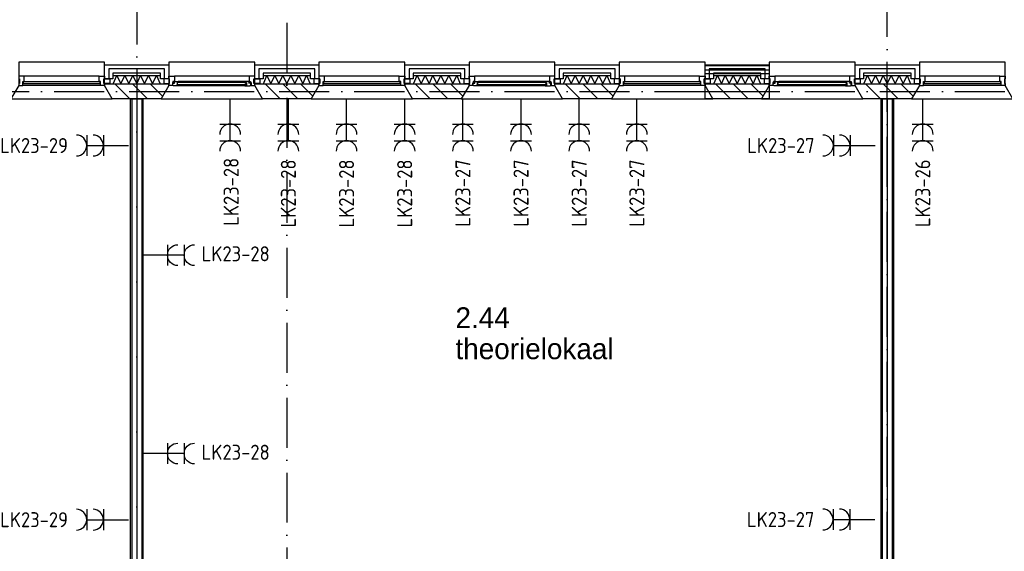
# Model space of a CAD drawing. Header units: millimetres. Extents: x -6587 to 112885, y 244 to 84344.
# Tile 54 of 57: x 64796 to 76602, y 52386 to 58769. Entities that reach past the tile are written whole.
import ezdxf
from ezdxf.enums import TextEntityAlignment as Align

# ---------------------------------------------------------------- set-up
doc = ezdxf.new("R2010")
doc.units = ezdxf.units.MM
doc.header["$LTSCALE"] = 100
doc.linetypes.add('DASHDOT', pattern=[9, 6, -1.5, 0, -1.5])
doc.layers.get('0').update_dxf_attribs({"color": 9, "linetype": 'CONTINUOUS'})
for name, color, linetype in [('AL$7----_STRAMIEN', 1, 'DASHDOT'), ('AL21----_BUITENWAND', 4, 'CONTINUOUS'), ('AL21K---_ISOLATIE', 1, 'CONTINUOUS'), ('AL22----_BINNENWAND', 7, 'CONTINUOUS'), ('AL28----_KONSTRUKTIE', 3, 'CONTINUOUS'), ('AL31----_BUITENKOZ', 7, 'CONTINUOUS'), ('ALL-----_REFLIJNEN', 8, 'CONTINUOUS'), ('ALXA3---_VOLZWART', 14, 'CONTINUOUS'), ('ALXAA---_GEWBETON', 12, 'CONTINUOUS'), ('ALXAB---_PREFABBETON', 1, 'CONTINUOUS'), ('BOUW', 8, 'CONTINUOUS'), ('EB62203-_ATTRIB', 2, 'CONTINUOUS'), ('EL62203-_KRACHT-WCD230', 3, 'CONTINUOUS'), ('LIJN025', 10, 'CONTINUOUS')]:
    doc.layers.add(name, color=color, linetype=linetype)
doc.styles.add('1_8', font='iso', dxfattribs={"width": 0.7, "height": 1.8})
doc.styles.add('BURO-025', font='BUROFONT.shx', dxfattribs={"height": 250})
doc.styles.add('NORATT', font='isocp.shx')

# ---------------------------------------------------------------- blocks, each defined once
blk = doc.blocks.new('ES3W2A')
for p, q in [((1.25, 2), (-1.25, 2)), ((0, 2), (0, -3)), ((1.25, 0), (-1.25, 0))]:
    blk.add_line(p, q)
for centre in [(0, 3.25), (0, 1.25)]:
    blk.add_arc(centre, 1.25, 180, 0)
at = {"color": 0, "style": 'NORATT'}
for tag, flags, p in [('VERMOGEN', 9, (-2.5, 5)), ('GROEP', 8, (0, 5)), ('SCHAK', 8, (2.5, 5)), ('GELIJK', 9, (5, 5)), ('KAST', 9, (7, 5)), ('TAL', 8, (2.5, 5))]:
    blk.add_attdef(tag, text='', height=1.8, rotation=90, dxfattribs=dict(at, flags=flags)).set_placement(p, align=Align.MIDDLE_CENTER)
at = {"color": 0, "style": 'NORATT', "flags": 8}
blk.add_attdef('DOEL', text='', height=1.8, rotation=90, dxfattribs=at).set_placement((-2.5, 5), align=Align.MIDDLE_LEFT)
at = {"color": 0, "style": 'NORATT', "flags": 9}
blk.add_attdef('M_CODE', text='', height=1.8, dxfattribs=at).set_placement((0, 0), align=Align.MIDDLE_CENTER)
blk = doc.blocks.new('A$Cb38f1ce1')
at = {"layer": 'AL$7----_STRAMIEN', "color": 1}
blk.add_line((71948, 32232), (71948, 70113), dxfattribs=at)
for points in [[(62948, 63345), (62948, 32791)], [(64748, 60305), (64748, 32791)], [(750, 51380), (86348, 51380)]]:
    blk.add_lwpolyline(points, dxfattribs=at)
at = {"layer": 'AL21----_BUITENWAND', "color": 8}
for p, q in [((62563, 51531), (62563, 51700)), ((62563, 51700), (63333, 51700)), ((63233, 51600), (62663, 51600)), ((62663, 51600), (62663, 51531)), ((63233, 51531), (63233, 51600)), ((63333, 51700), (63333, 51531)), ((64363, 51531), (64363, 51700)), ((64363, 51700), (65133, 51700)), ((65033, 51600), (64463, 51600)), ((64463, 51600), (64463, 51531)), ((65033, 51531), (65033, 51600)), ((65133, 51700), (65133, 51531)), ((66163, 51531), (66163, 51700)), ((66163, 51700), (66933, 51700)), ((66833, 51600), (66263, 51600)), ((66263, 51600), (66263, 51531)), ((66833, 51531), (66833, 51600)), ((66933, 51700), (66933, 51531)), ((67963, 51531), (67963, 51700)), ((67963, 51700), (68733, 51700)), ((68633, 51600), (68063, 51600)), ((68063, 51600), (68063, 51531)), ((68633, 51531), (68633, 51600)), ((68733, 51700), (68733, 51531)), ((69763, 51531), (69763, 51700)), ((69763, 51700), (70533, 51700)), ((69763, 51690), (70533, 51690)), ((69763, 51590), (69763, 51690)), ((70433, 51600), (69863, 51600)), ((69863, 51600), (69863, 51531)), ((70433, 51531), (70433, 51600)), ((70533, 51700), (70533, 51531)), ((70533, 51690), (70533, 51590)), ((71563, 51531), (71563, 51700)), ((71563, 51700), (72333, 51700)), ((72233, 51600), (71663, 51600)), ((71663, 51600), (71663, 51531)), ((72233, 51531), (72233, 51600)), ((72333, 51700), (72333, 51531)), ((62663, 51531), (62563, 51531)), ((63333, 51531), (63233, 51531)), ((64463, 51531), (64363, 51531)), ((65133, 51531), (65033, 51531)), ((66263, 51531), (66163, 51531)), ((66933, 51531), (66833, 51531)), ((68063, 51531), (67963, 51531)), ((68733, 51531), (68633, 51531)), ((70533, 51590), (69763, 51590)), ((69863, 51531), (69763, 51531)), ((70533, 51531), (70433, 51531)), ((71663, 51531), (71563, 51531)), ((72333, 51531), (72233, 51531))]:
    blk.add_line(p, q, dxfattribs=at)
at = {"layer": 'AL21K---_ISOLATIE', "color": 8, "linetype": 'Continuous'}
for p, q in [((62663, 51570), (63233, 51570)), ((62667, 51470), (62710, 51570)), ((62710, 51570), (62758, 51470)), ((62758, 51470), (62805, 51570)), ((62805, 51570), (62853, 51470)), ((62853, 51470), (62900, 51570)), ((62900, 51570), (62948, 51470)), ((62948, 51470), (62995, 51570)), ((62995, 51570), (63043, 51470)), ((63043, 51470), (63090, 51570)), ((63090, 51570), (63138, 51470)), ((63138, 51470), (63185, 51570)), ((63185, 51570), (63228, 51470)), ((64463, 51570), (65033, 51570)), ((64467, 51470), (64510, 51570)), ((64510, 51570), (64558, 51470)), ((64558, 51470), (64605, 51570)), ((64605, 51570), (64653, 51470)), ((64653, 51470), (64700, 51570)), ((64700, 51570), (64748, 51470)), ((64748, 51470), (64795, 51570)), ((64795, 51570), (64843, 51470)), ((64843, 51470), (64890, 51570)), ((64890, 51570), (64938, 51470)), ((64938, 51470), (64985, 51570)), ((64985, 51570), (65028, 51470)), ((66263, 51570), (66833, 51570)), ((66267, 51470), (66310, 51570)), ((66310, 51570), (66358, 51470)), ((66358, 51470), (66405, 51570)), ((66405, 51570), (66453, 51470)), ((66453, 51470), (66500, 51570)), ((66500, 51570), (66548, 51470)), ((66548, 51470), (66595, 51570)), ((66595, 51570), (66643, 51470)), ((66643, 51470), (66690, 51570)), ((66690, 51570), (66738, 51470)), ((66738, 51470), (66785, 51570)), ((66785, 51570), (66828, 51470)), ((68063, 51570), (68633, 51570)), ((68067, 51470), (68110, 51570)), ((68110, 51570), (68158, 51470)), ((68158, 51470), (68205, 51570)), ((68205, 51570), (68253, 51470)), ((68253, 51470), (68300, 51570)), ((68300, 51570), (68348, 51470)), ((68348, 51470), (68395, 51570)), ((68395, 51570), (68443, 51470)), ((68443, 51470), (68490, 51570)), ((68490, 51570), (68538, 51470)), ((68538, 51470), (68585, 51570)), ((68585, 51570), (68628, 51470)), ((69863, 51570), (70433, 51570)), ((69867, 51470), (69910, 51570)), ((69910, 51570), (69958, 51470)), ((69958, 51470), (70005, 51570)), ((70005, 51570), (70053, 51470)), ((70053, 51470), (70100, 51570)), ((70100, 51570), (70148, 51470)), ((70148, 51470), (70195, 51570)), ((70195, 51570), (70243, 51470)), ((70243, 51470), (70290, 51570)), ((70290, 51570), (70338, 51470)), ((70338, 51470), (70385, 51570)), ((70385, 51570), (70428, 51470)), ((71663, 51570), (72233, 51570)), ((71667, 51470), (71710, 51570)), ((71710, 51570), (71758, 51470)), ((71758, 51470), (71805, 51570)), ((71805, 51570), (71853, 51470)), ((71853, 51470), (71900, 51570)), ((71900, 51570), (71948, 51470)), ((71948, 51470), (71995, 51570)), ((71995, 51570), (72043, 51470)), ((72043, 51470), (72090, 51570)), ((72090, 51570), (72138, 51470)), ((72138, 51470), (72185, 51570)), ((72185, 51570), (72228, 51470)), ((62663, 51470), (63233, 51470)), ((64463, 51470), (65033, 51470)), ((66263, 51470), (66833, 51470)), ((68063, 51470), (68633, 51470)), ((69863, 51470), (70433, 51470)), ((71663, 51470), (72233, 51470))]:
    blk.add_line(p, q, dxfattribs=at)
at = {"layer": 'AL22----_BINNENWAND', "color": 8}
for p, q in [((62873, 44580), (62873, 51290)), ((62873, 51290), (63023, 51290)), ((63023, 51290), (63023, 44580)), ((71873, 44255), (71873, 51290)), ((71873, 51290), (72023, 51290)), ((72023, 51290), (72023, 44255))]:
    blk.add_line(p, q, dxfattribs=at)
at = {"layer": 'AL22----_BINNENWAND', "color": 8, "linetype": 'Continuous'}
for p, q in [((62888, 51290), (62888, 44580)), ((63008, 51290), (63008, 44580)), ((71888, 51290), (71888, 44255)), ((72008, 51290), (72008, 44255))]:
    blk.add_line(p, q, dxfattribs=at)
at = {"layer": 'AL28----_KONSTRUKTIE', "color": 8}
for p, q in [((62563, 51450), (62563, 51470)), ((62563, 51470), (63333, 51470)), ((62655, 51290), (62563, 51450)), ((63333, 51450), (63240, 51290)), ((63333, 51470), (63333, 51450)), ((64363, 51450), (64363, 51470)), ((64363, 51470), (65133, 51470)), ((64455, 51290), (64363, 51450)), ((65133, 51450), (65040, 51290)), ((65133, 51470), (65133, 51450)), ((66163, 51450), (66163, 51470)), ((66163, 51470), (66933, 51470)), ((66255, 51290), (66163, 51450)), ((66933, 51450), (66840, 51290)), ((66933, 51470), (66933, 51450)), ((67963, 51450), (67963, 51470)), ((67963, 51470), (68733, 51470)), ((68055, 51290), (67963, 51450)), ((68733, 51450), (68640, 51290)), ((68733, 51470), (68733, 51450)), ((69763, 51470), (70533, 51470)), ((69763, 51290), (69763, 51470)), ((69763, 51450), (69763, 51470)), ((69763, 51470), (70533, 51470)), ((69855, 51290), (69763, 51450)), ((70533, 51450), (70440, 51290)), ((70533, 51470), (70533, 51290)), ((70533, 51470), (70533, 51450)), ((71563, 51450), (71563, 51470)), ((71563, 51470), (72333, 51470)), ((71655, 51290), (71563, 51450)), ((72333, 51450), (72240, 51290)), ((72333, 51470), (72333, 51450)), ((63240, 51290), (62655, 51290)), ((65040, 51290), (64455, 51290)), ((66840, 51290), (66255, 51290)), ((68640, 51290), (68055, 51290)), ((70533, 51290), (69763, 51290)), ((70440, 51290), (69855, 51290)), ((72240, 51290), (71655, 51290))]:
    blk.add_line(p, q, dxfattribs=at)
at = {"layer": 'AL31----_BUITENKOZ', "color": 8}
for points in [[(61533, 51450), (61440, 51290), (62655, 51290), (62563, 51450), (62563, 51730), (61533, 51730)], [(63333, 51450), (63240, 51290), (64455, 51290), (64363, 51450), (64363, 51730), (63333, 51730)], [(65133, 51450), (65040, 51290), (66255, 51290), (66163, 51450), (66163, 51730), (65133, 51730)], [(66933, 51450), (66840, 51290), (68055, 51290), (67963, 51450), (67963, 51730), (66933, 51730)], [(68733, 51450), (68640, 51290), (69855, 51290), (69763, 51450), (69763, 51730), (68733, 51730)], [(70533, 51450), (70440, 51290), (71655, 51290), (71563, 51450), (71563, 51730), (70533, 51730)], [(72333, 51450), (72240, 51290), (73455, 51290), (73363, 51450), (73363, 51730), (72333, 51730)], [(62553, 51475), (62553, 51531), (62624, 51531), (62624, 51475)], [(63343, 51475), (63343, 51531), (63272, 51531), (63272, 51475)], [(63333, 51450), (63333, 51475), (63343, 51475), (63343, 51531), (63333, 51531), (63333, 51564), (63400, 51564), (63400, 51501), (63383, 51501), (63383, 51486), (63377, 51486), (63377, 51450)], [(63389, 51447), (63387, 51451), (63380, 51451), (63380, 51481), (63402, 51481), (63402, 51486), (63394, 51486), (63394, 51501), (63400, 51501), (63447, 51501), (63449, 51488), (63432, 51488), (63432, 51447)], [(64306, 51447), (64308, 51451), (64315, 51451), (64315, 51481), (64293, 51481), (64293, 51486), (64301, 51486), (64301, 51501), (64296, 51501), (64249, 51501), (64246, 51488), (64263, 51488), (64263, 51447)], [(64363, 51450), (64363, 51475), (64353, 51475), (64353, 51531), (64363, 51531), (64363, 51564), (64296, 51564), (64296, 51501), (64313, 51501), (64313, 51486), (64319, 51486), (64319, 51450)], [(64353, 51475), (64353, 51531), (64424, 51531), (64424, 51475)], [(65143, 51475), (65143, 51531), (65072, 51531), (65072, 51475)], [(66153, 51475), (66153, 51531), (66224, 51531), (66224, 51475)], [(66943, 51475), (66943, 51531), (66872, 51531), (66872, 51475)], [(66933, 51450), (66933, 51475), (66943, 51475), (66943, 51531), (66933, 51531), (66933, 51564), (67000, 51564), (67000, 51501), (66983, 51501), (66983, 51486), (66977, 51486), (66977, 51450)], [(66989, 51447), (66987, 51451), (66980, 51451), (66980, 51481), (67002, 51481), (67002, 51486), (66994, 51486), (66994, 51501), (67000, 51501), (67047, 51501), (67049, 51488), (67032, 51488), (67032, 51447)], [(67906, 51447), (67908, 51451), (67915, 51451), (67915, 51481), (67893, 51481), (67893, 51486), (67901, 51486), (67901, 51501), (67896, 51501), (67849, 51501), (67846, 51488), (67863, 51488), (67863, 51447)], [(67963, 51450), (67963, 51475), (67953, 51475), (67953, 51531), (67963, 51531), (67963, 51564), (67896, 51564), (67896, 51501), (67913, 51501), (67913, 51486), (67919, 51486), (67919, 51450)], [(67953, 51475), (67953, 51531), (68024, 51531), (68024, 51475)], [(68743, 51475), (68743, 51531), (68672, 51531), (68672, 51475)], [(69753, 51475), (69753, 51531), (69824, 51531), (69824, 51475)], [(70543, 51475), (70543, 51531), (70472, 51531), (70472, 51475)], [(70533, 51450), (70533, 51475), (70543, 51475), (70543, 51531), (70533, 51531), (70533, 51564), (70600, 51564), (70600, 51501), (70583, 51501), (70583, 51486), (70577, 51486), (70577, 51450)], [(70589, 51447), (70587, 51451), (70580, 51451), (70580, 51481), (70602, 51481), (70602, 51486), (70594, 51486), (70594, 51501), (70600, 51501), (70647, 51501), (70649, 51488), (70632, 51488), (70632, 51447)], [(71506, 51447), (71508, 51451), (71515, 51451), (71515, 51481), (71493, 51481), (71493, 51486), (71501, 51486), (71501, 51501), (71496, 51501), (71449, 51501), (71446, 51488), (71463, 51488), (71463, 51447)], [(71563, 51450), (71563, 51475), (71553, 51475), (71553, 51531), (71563, 51531), (71563, 51564), (71496, 51564), (71496, 51501), (71513, 51501), (71513, 51486), (71519, 51486), (71519, 51450)], [(71553, 51475), (71553, 51531), (71624, 51531), (71624, 51475)], [(72343, 51475), (72343, 51531), (72272, 51531), (72272, 51475)], [(63432, 51449), (63432, 51463), (63449, 51463), (63449, 51449)], [(64263, 51449), (64263, 51463), (64246, 51463), (64246, 51449)], [(67032, 51449), (67032, 51463), (67049, 51463), (67049, 51449)], [(67863, 51449), (67863, 51463), (67846, 51463), (67846, 51449)], [(70632, 51449), (70632, 51463), (70649, 51463), (70649, 51449)], [(71463, 51449), (71463, 51463), (71446, 51463), (71446, 51449)]]:
    blk.add_lwpolyline(points, close=True, dxfattribs=at)
at = {"layer": 'AL31----_BUITENKOZ', "color": 8, "linetype": 'Continuous'}
for points in [[(61583, 51450), (61583, 51450), (61583, 51501), (61600, 51501), (61600, 51564), (61600, 51564), (61600, 51564), (61600, 51564), (61600, 51564), (61533, 51564), (61533, 51531), (61543, 51531), (61543, 51475), (61533, 51475), (61533, 51475), (61533, 51450)], [(62508, 51476), (62508, 51497), (61588, 51497), (61588, 51476)], [(62513, 51450), (62513, 51450), (62513, 51501), (62496, 51501), (62496, 51564), (62496, 51564), (62496, 51564), (62496, 51564), (62496, 51564), (62563, 51564), (62563, 51531), (62553, 51531), (62553, 51475), (62563, 51475), (62563, 51475), (62563, 51450)], [(64261, 51465), (64261, 51486), (63434, 51486), (63434, 51465)], [(65183, 51450), (65183, 51450), (65183, 51501), (65200, 51501), (65200, 51564), (65200, 51564), (65200, 51564), (65200, 51564), (65200, 51564), (65133, 51564), (65133, 51531), (65143, 51531), (65143, 51475), (65133, 51475), (65133, 51475), (65133, 51450)], [(66108, 51476), (66108, 51497), (65188, 51497), (65188, 51476)], [(66113, 51450), (66113, 51450), (66113, 51501), (66096, 51501), (66096, 51564), (66096, 51564), (66096, 51564), (66096, 51564), (66096, 51564), (66163, 51564), (66163, 51531), (66153, 51531), (66153, 51475), (66163, 51475), (66163, 51475), (66163, 51450)], [(67861, 51465), (67861, 51486), (67034, 51486), (67034, 51465)], [(68783, 51450), (68783, 51450), (68783, 51501), (68800, 51501), (68800, 51564), (68800, 51564), (68800, 51564), (68800, 51564), (68800, 51564), (68733, 51564), (68733, 51531), (68743, 51531), (68743, 51475), (68733, 51475), (68733, 51475), (68733, 51450)], [(69708, 51476), (69708, 51497), (68788, 51497), (68788, 51476)], [(69713, 51450), (69713, 51450), (69713, 51501), (69696, 51501), (69696, 51564), (69696, 51564), (69696, 51564), (69696, 51564), (69696, 51564), (69763, 51564), (69763, 51531), (69753, 51531), (69753, 51475), (69763, 51475), (69763, 51475), (69763, 51450)], [(71461, 51465), (71461, 51486), (70634, 51486), (70634, 51465)], [(72383, 51450), (72383, 51450), (72383, 51501), (72400, 51501), (72400, 51564), (72400, 51564), (72400, 51564), (72400, 51564), (72400, 51564), (72333, 51564), (72333, 51531), (72343, 51531), (72343, 51475), (72333, 51475), (72333, 51475), (72333, 51450)], [(73308, 51476), (73308, 51497), (72388, 51497), (72388, 51476)], [(73313, 51450), (73313, 51450), (73313, 51501), (73296, 51501), (73296, 51564), (73296, 51564), (73296, 51564), (73296, 51564), (73296, 51564), (73363, 51564), (73363, 51531), (73353, 51531), (73353, 51475), (73363, 51475), (73363, 51475), (73363, 51450)]]:
    blk.add_lwpolyline(points, close=True, dxfattribs=at)
at = {"layer": 'AL31----_BUITENKOZ', "color": 8}
for points in [[(62496, 51564), (61600, 51564)], [(64296, 51564), (63400, 51564)], [(64249, 51501), (63447, 51501)], [(66096, 51564), (65200, 51564)], [(67896, 51564), (67000, 51564)], [(67849, 51501), (67047, 51501)], [(69696, 51564), (68800, 51564)], [(71496, 51564), (70600, 51564)], [(71449, 51501), (70647, 51501)], [(73296, 51564), (72400, 51564)], [(62513, 51450), (61583, 51450)], [(64263, 51447), (63432, 51447)], [(66113, 51450), (65183, 51450)], [(67863, 51447), (67032, 51447)], [(69713, 51450), (68783, 51450)], [(71463, 51447), (70632, 51447)], [(73313, 51450), (72383, 51450)]]:
    blk.add_lwpolyline(points, dxfattribs=at)
at = {"layer": 'ALL-----_REFLIJNEN', "color": 8, "linetype": 'Continuous'}
for p, q in [((63283, 51650), (62613, 51650)), ((62613, 51650), (62613, 51531)), ((63283, 51531), (63283, 51650)), ((65083, 51650), (64413, 51650)), ((64413, 51650), (64413, 51531)), ((65083, 51531), (65083, 51650)), ((66883, 51650), (66213, 51650)), ((66213, 51650), (66213, 51531)), ((66883, 51531), (66883, 51650)), ((68683, 51650), (68013, 51650)), ((68013, 51650), (68013, 51531)), ((68683, 51531), (68683, 51650)), ((70483, 51650), (69813, 51650)), ((69813, 51650), (69813, 51531)), ((70483, 51531), (70483, 51650)), ((72283, 51650), (71613, 51650)), ((71613, 51650), (71613, 51531)), ((72283, 51531), (72283, 51650)), ((69763, 51380), (70533, 51380)), ((62948, 51290), (62948, 44580)), ((71948, 51290), (71948, 44255))]:
    blk.add_line(p, q, dxfattribs=at)
at = {"layer": 'ALXA3---_VOLZWART', "color": 8}
for p, q in [((63283, 51650), (62613, 51650)), ((62613, 51650), (62613, 51531)), ((63283, 51531), (63283, 51650)), ((65083, 51650), (64413, 51650)), ((64413, 51650), (64413, 51531)), ((65083, 51531), (65083, 51650)), ((66883, 51650), (66213, 51650)), ((66213, 51650), (66213, 51531)), ((66883, 51531), (66883, 51650)), ((68683, 51650), (68013, 51650)), ((68013, 51650), (68013, 51531)), ((68683, 51531), (68683, 51650)), ((69763, 51640), (70533, 51640)), ((70483, 51650), (69813, 51650)), ((69813, 51650), (69813, 51531)), ((70483, 51531), (70483, 51650)), ((72283, 51650), (71613, 51650)), ((71613, 51650), (71613, 51531)), ((72283, 51531), (72283, 51650))]:
    blk.add_line(p, q, dxfattribs=at)
at = {"layer": 'ALXAA---_GEWBETON', "color": 8}
blk.add_line((69763, 51380), (70533, 51380), dxfattribs=at)
at = {"layer": 'ALXAB---_PREFABBETON', "color": 8}
for p, q in [((62687, 51470), (62867, 51290)), ((62899, 51470), (63079, 51290)), ((63111, 51470), (63259, 51322)), ((63324, 51470), (63333, 51461)), ((64487, 51470), (64667, 51290)), ((64699, 51470), (64879, 51290)), ((64911, 51470), (65059, 51322)), ((65124, 51470), (65133, 51461)), ((66287, 51470), (66467, 51290)), ((66499, 51470), (66679, 51290)), ((66711, 51470), (66859, 51322)), ((66924, 51470), (66933, 51461)), ((68087, 51470), (68267, 51290)), ((68299, 51470), (68479, 51290)), ((68511, 51470), (68659, 51322)), ((68724, 51470), (68733, 51461)), ((69887, 51470), (70067, 51290)), ((70099, 51470), (70279, 51290)), ((70311, 51470), (70459, 51322)), ((70524, 51470), (70533, 51461)), ((71687, 51470), (71867, 51290)), ((71899, 51470), (72079, 51290)), ((72111, 51470), (72259, 51322)), ((72324, 51470), (72333, 51461))]:
    blk.add_line(p, q, dxfattribs=at)
at = {"layer": 'BOUW', "style": 'BURO-025'}
for s, p in [('2.44', (66770, 48539)), ('theorielokaal', (66770, 48166))]:
    blk.add_text(s, height=250, dxfattribs=at).set_placement(p)

msp = doc.modelspace()

# ---------------------------------------------------------------- block references
at = {"layer": 'EL62203-_KRACHT-WCD230'}
ref = msp.add_blockref('ES3W2A', (67319, 57516, 1050), dxfattribs=dict(at, xscale=100, yscale=100, zscale=100, rotation=180.0000000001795))
ref.add_attrib('GROEP', 'LK23-28', dxfattribs={"layer": 'EB62203-_ATTRIB', "color": 1, "height": 180, "rotation": 90, "style": '1_8', "flags": 8}).set_placement((67331, 57111, 1050), align=Align.MIDDLE_RIGHT)
ref = msp.add_blockref('ES3W2A', (68017, 57516, 1050), dxfattribs=dict(at, xscale=100, yscale=100, zscale=100, rotation=180.0000000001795))
ref.add_attrib('GROEP', 'LK23-28', dxfattribs={"layer": 'EB62203-_ATTRIB', "color": 1, "height": 180, "rotation": 90, "style": '1_8', "flags": 8}).set_placement((68017, 57091, 1050), align=Align.MIDDLE_RIGHT)
ref = msp.add_blockref('ES3W2A', (68715, 57516, 1050), dxfattribs=dict(at, xscale=100, yscale=100, zscale=100, rotation=180.0000000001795))
ref.add_attrib('GROEP', 'LK23-28', dxfattribs={"layer": 'EB62203-_ATTRIB', "color": 1, "height": 180, "rotation": 90, "style": '1_8', "flags": 8}).set_placement((68715, 57091, 1050), align=Align.MIDDLE_RIGHT)
ref = msp.add_blockref('ES3W2A', (69412, 57516, 1050), dxfattribs=dict(at, xscale=100, yscale=100, zscale=100, rotation=180.0000000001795))
ref.add_attrib('GROEP', 'LK23-28', dxfattribs={"layer": 'EB62203-_ATTRIB', "color": 1, "height": 180, "rotation": 90, "style": '1_8', "flags": 8}).set_placement((69412, 57091, 1050), align=Align.MIDDLE_RIGHT)
ref = msp.add_blockref('ES3W2A', (70110, 57516, 1050), dxfattribs=dict(at, xscale=100, yscale=100, zscale=100, rotation=180.0000000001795))
ref.add_attrib('GROEP', 'LK23-27', dxfattribs={"layer": 'EB62203-_ATTRIB', "color": 1, "height": 180, "rotation": 90, "style": '1_8', "flags": 8}).set_placement((70110, 57091, 1050), align=Align.MIDDLE_RIGHT)
ref = msp.add_blockref('ES3W2A', (70807, 57516, 1050), dxfattribs=dict(at, xscale=100, yscale=100, zscale=100, rotation=180.0000000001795))
ref.add_attrib('GROEP', 'LK23-27', dxfattribs={"layer": 'EB62203-_ATTRIB', "color": 1, "height": 180, "rotation": 90, "style": '1_8', "flags": 8}).set_placement((70807, 57091, 1050), align=Align.MIDDLE_RIGHT)
ref = msp.add_blockref('ES3W2A', (71505, 57516, 1050), dxfattribs=dict(at, xscale=100, yscale=100, zscale=100, rotation=180.0000000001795))
ref.add_attrib('GROEP', 'LK23-27', dxfattribs={"layer": 'EB62203-_ATTRIB', "color": 1, "height": 180, "rotation": 90, "style": '1_8', "flags": 8}).set_placement((71505, 57091, 1050), align=Align.MIDDLE_RIGHT)
ref = msp.add_blockref('ES3W2A', (72196, 57516, 1050), dxfattribs=dict(at, xscale=100, yscale=100, zscale=100, rotation=180.0000000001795))
ref.add_attrib('GROEP', 'LK23-27', dxfattribs={"layer": 'EB62203-_ATTRIB', "color": 1, "height": 180, "rotation": 90, "style": '1_8', "flags": 8}).set_placement((72196, 57091, 1050), align=Align.MIDDLE_RIGHT)
ref = msp.add_blockref('ES3W2A', (75624, 57516), dxfattribs=dict(at, xscale=100, yscale=100, zscale=100, rotation=180.0000000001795))
ref.add_attrib('GROEP', 'LK23-26', dxfattribs={"layer": 'EB62203-_ATTRIB', "color": 1, "height": 180, "rotation": 90, "style": '1_8', "flags": 8}).set_placement((75624, 57091), align=Align.MIDDLE_RIGHT)
ref = msp.add_blockref('ES3W2A', (65800, 57258, 1050), dxfattribs=dict(at, xscale=100, yscale=100, zscale=100, rotation=90.00000000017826))
ref.add_attrib('GROEP', 'LK23-29', dxfattribs={"layer": 'EB62203-_ATTRIB', "color": 1, "height": 180, "style": '1_8', "flags": 8}).set_placement((65375, 57258, 1050), align=Align.MIDDLE_RIGHT)
ref = msp.add_blockref('ES3W2A', (74752, 57258, 1050), dxfattribs=dict(at, xscale=100, yscale=100, zscale=100, rotation=90.00000000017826))
ref.add_attrib('GROEP', 'LK23-27', dxfattribs={"layer": 'EB62203-_ATTRIB', "color": 1, "height": 180, "style": '1_8', "flags": 8}).set_placement((74327, 57258, 1050), align=Align.MIDDLE_RIGHT)
ref = msp.add_blockref('ES3W2A', (66568, 55942, 1050), dxfattribs=dict(at, xscale=-100, yscale=100, zscale=100, rotation=270.0000000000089))
ref.add_attrib('GROEP', 'LK23-28', dxfattribs={"layer": 'EB62203-_ATTRIB', "color": 1, "height": 180, "style": '1_8', "flags": 8}).set_placement((67794, 55958, 1050), align=Align.MIDDLE_RIGHT)
ref = msp.add_blockref('ES3W2A', (66568, 53560, 1050), dxfattribs=dict(at, xscale=-100, yscale=100, zscale=100, rotation=270.0000000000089))
ref.add_attrib('GROEP', 'LK23-28', dxfattribs={"layer": 'EB62203-_ATTRIB', "color": 1, "height": 180, "style": '1_8', "flags": 8}).set_placement((67794, 53576, 1050), align=Align.MIDDLE_RIGHT)
ref = msp.add_blockref('ES3W2A', (74749, 52768, 1050), dxfattribs=dict(at, xscale=100, yscale=100, zscale=100, rotation=90.00000000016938))
ref.add_attrib('GROEP', 'LK23-27', dxfattribs={"layer": 'EB62203-_ATTRIB', "color": 1, "height": 180, "style": '1_8', "flags": 8}).set_placement((74324, 52768, 1050), align=Align.MIDDLE_RIGHT)
ref = msp.add_blockref('ES3W2A', (65800, 52766, 1050), dxfattribs=dict(at, xscale=100, yscale=100, zscale=100, rotation=90.00000000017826))
ref.add_attrib('GROEP', 'LK23-29', dxfattribs={"layer": 'EB62203-_ATTRIB', "color": 1, "height": 180, "style": '1_8', "flags": 8}).set_placement((65375, 52766, 1050), align=Align.MIDDLE_RIGHT)
at = {"layer": 'LIJN025'}
msp.add_blockref('A$Cb38f1ce1', (3251, 6527), dxfattribs=at)

doc.saveas('drawing.dxf')
